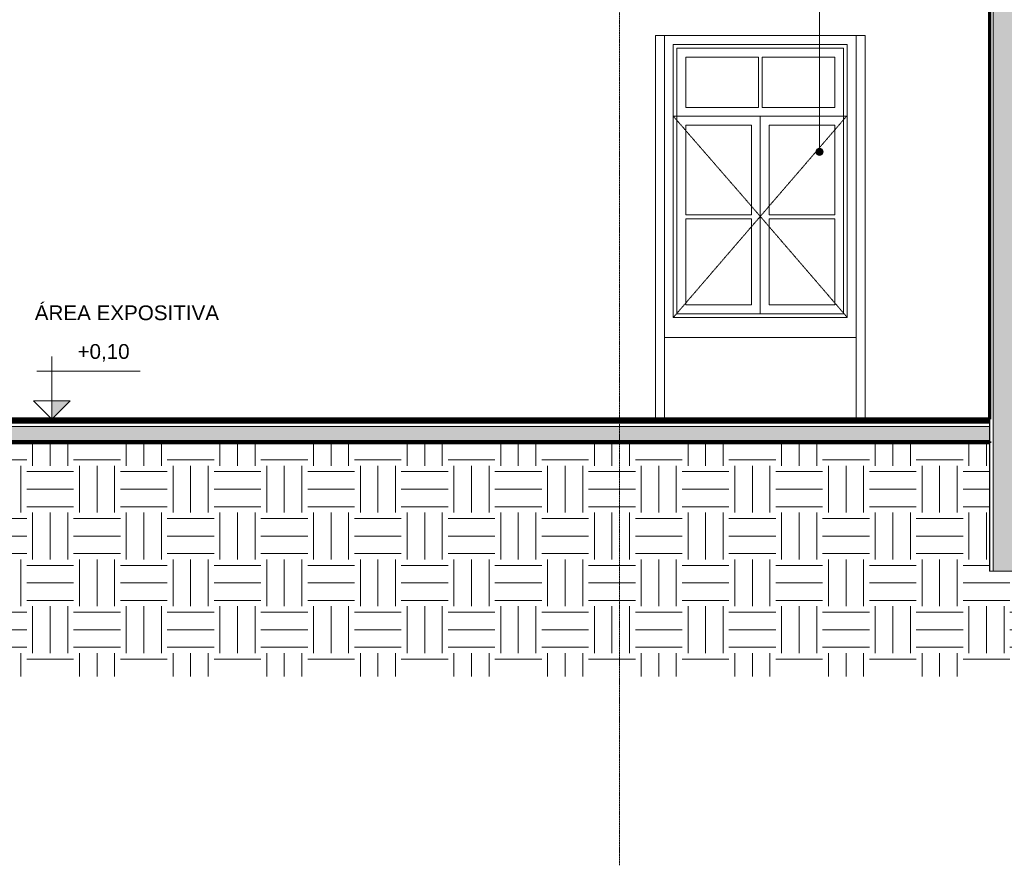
# Model space of a CAD drawing. Header units: millimetres. Extents: x -21497 to 35032, y -1993 to 8822.
# Tile 15 of 25: x 11806 to 18484, y -1993 to 3738. Entities that reach past the tile are written whole.
import ezdxf

# ---------------------------------------------------------------- set-up
doc = ezdxf.new("R2010")
doc.units = ezdxf.units.MM
doc.linetypes.add('_Tracejado pequeno', pattern=[2.25, 1.5, -0.75])
doc.linetypes.add('_Traço - ponto', pattern=[16, 12, -2, 0, -2])
for name, color, linetype, lineweight in [('A-FLOR', 192, 'Continuous', 18), ('A-FLOR-MCUT', 51, 'Continuous', 18), ('A-FLOR-PATT', 8, 'Continuous', 25), ('A-GLAZ', 151, 'Continuous', 18), ('A-GLAZ-HDLN', 1, '_Tracejado pequeno', 18), ('A-WALL', 113, 'Continuous', 18), ('A-WALL-PATT', 111, 'Continuous', 70), ('G-ANNO-DIMS', 111, 'Continuous', 9), ('G-ANNO-TEXT', 231, 'Continuous', 9), ('S-GRID', 1, 'Continuous', 9)]:
    doc.layers.add(name, color=color, linetype=linetype, lineweight=lineweight)
doc.styles.add('Arial_3', font='arial.ttf', dxfattribs={"height": 100})

# ---------------------------------------------------------------- blocks, each defined once
blk = doc.blocks.new('Window_CV - Window_CV - 1 divisão-4329172-CORTE F - MANTER _ CONSTRUIR')
at = {"layer": 'A-GLAZ'}
for p, q in [((-8728.8, 3570), (-7548.8, 3570)), ((-8728.8, 1720), (-8728.8, 3570)), ((-7548.8, 3570), (-8728.8, 3570)), ((-8728.8, 3570), (-8728.8, 1720)), ((-8703.8, 3545), (-7573.8, 3545)), ((-8703.8, 1745), (-8703.8, 3545)), ((-7573.8, 3545), (-7573.8, 1745)), ((-7548.8, 3570), (-7548.8, 1720)), ((-7548.8, 1720), (-7548.8, 3570)), ((-8643.8, 3144), (-8643.8, 3485)), ((-8643.8, 3485), (-8151.3, 3485)), ((-8151.3, 3485), (-8151.3, 3144)), ((-8126.3, 3485), (-7633.8, 3485)), ((-8126.3, 3144), (-8126.3, 3485)), ((-7633.8, 3485), (-7633.8, 3144)), ((-8151.3, 3144), (-8643.8, 3144)), ((-7633.8, 3144), (-8126.3, 3144)), ((-8703.8, 3084), (-7573.8, 3084)), ((-8138.8, 3084), (-8703.8, 3084)), ((-7573.8, 3084), (-8138.8, 3084)), ((-8138.8, 3084), (-8138.8, 1745)), ((-8138.8, 1745), (-8138.8, 3084)), ((-8643.8, 2414.5), (-8643.8, 3024)), ((-8643.8, 3024), (-8198.8, 3024)), ((-8198.8, 3024), (-8198.8, 2414.5)), ((-8078.8, 2414.5), (-8078.8, 3024)), ((-8078.8, 3024), (-7633.8, 3024)), ((-7633.8, 3024), (-7633.8, 2414.5)), ((-8198.8, 2414.5), (-8643.8, 2414.5)), ((-7633.8, 2414.5), (-8078.8, 2414.5)), ((-8643.8, 1805), (-8643.8, 2389.5)), ((-8643.8, 2389.5), (-8198.8, 2389.5)), ((-8198.8, 2389.5), (-8198.8, 1805)), ((-8078.8, 2389.5), (-7633.8, 2389.5)), ((-8078.8, 1805), (-8078.8, 2389.5)), ((-7633.8, 2389.5), (-7633.8, 1805)), ((-8198.8, 1805), (-8643.8, 1805)), ((-7633.8, 1805), (-8078.8, 1805)), ((-7573.8, 1745), (-8703.8, 1745)), ((-7548.8, 1720), (-8728.8, 1720)), ((-8728.8, 1720), (-7548.8, 1720))]:
    blk.add_line(p, q, dxfattribs=at)
at = {"layer": 'A-GLAZ-HDLN'}
for p, q in [((-8728.8, 3084), (-7553.9, 3084)), ((-8728.8, 3084), (-8138.8, 2405)), ((-8138.8, 2405), (-7553.9, 3084)), ((-8138.8, 2405), (-8728.8, 1720)), ((-7548.8, 1720), (-8138.8, 2405))]:
    blk.add_line(p, q, dxfattribs=at)
blk = doc.blocks.new('Spot Elevations - Spot elevation - Corte-10531-CORTE F - MANTER _ CONSTRUIR')
at = {"layer": 'G-ANNO-DIMS'}
blk.add_hatch(color=256, dxfattribs=at).paths.add_polyline_path([(-15853.3, 1155), (-15978.3, 1030), (-15978.3, 1155)], flags=0)
for p, q in [((-15978.3, 1155), (-15978.3, 1455)), ((-15379.5, 1355), (-16079.5, 1355)), ((-16103.3, 1155), (-15853.3, 1155)), ((-15978.3, 1030), (-16103.3, 1155)), ((-16103.3, 1155), (-15853.3, 1155)), ((-15853.3, 1155), (-15978.3, 1030)), ((-15978.3, 1030), (-15978.3, 1155)), ((-15978.3, 1155), (-15978.3, 1030))]:
    blk.add_line(p, q, dxfattribs=at)

msp = doc.modelspace()

# ---------------------------------------------------------------- hatches: boundary and pattern name
at = {"layer": 'A-FLOR-PATT', "lineweight": 18}
h = msp.add_hatch(dxfattribs=at)
h.set_pattern_fill('FP_4', color=256, style=0, pattern_type=2)
h.set_pattern_definition([(50, (18521.33, 3294.04), (364.368, -31.878), [38.1, -419.1]), (355, (18521.33, 3294.04), (-70.486, 382.113), [30.48, -335.28]), (100.451, (18551.7, 3291.38), (293.885, 350.233), [32.38, -356.18]), (46.184, (18521.33, 3395.64), (542.158, -84.086), [57.15, -628.65]), (96.636, (18566.5, 3388.63), (474.805, 494.855), [48.57, -534.27]), (351.184, (18521.33, 3395.64), (474.81, 494.85), [45.72, -502.92]), (21, (18572.13, 3370.24), (303.228, -204.53), [38.1, -419.1]), (326, (18572.13, 3370.24), (123.604, 368.376), [30.48, -335.28]), (71.451, (18597.4, 3353.2), (426.834, 163.843), [32.38, -356.18]), (37.5, (18521.33, 3294.04), (6.1766, 169.1102), [16.764, -314.452, 16.764, -323.596, -336.55]), (37.5, (18521.33, 3294.04), (6.1766, 169.1102), [-671.576, 16.764, -319.786]), (7.5, (18521.33, 3294.04), (133.639, 200.3615), [16.764, -177.292, 16.764, -306.832, -128.27]), (7.5, (18521.33, 3294.04), (133.639, 200.3615), [-517.652, 16.764, -111.506]), (327.5, (18408.05, 3294.04), (271.1818, -11.4584), [16.764, -110.236, 16.764, -379.476, -525.78]), (327.5, (18408.05, 3294.04), (271.1818, -11.4584), [-523.24, 16.764, -509.016]), (317.5, (18357.25, 3294.04), (296.2585, 50.853), [16.764, -148.336, 16.764, -246.38, -373.38]), (317.5, (18357.25, 3294.04), (296.2585, 50.853), [-428.244, 16.764, -356.616])])
h.paths.add_polyline_path([(10003.874, 880), (18383.874, 880), (18383.874, 980), (10003.874, 980), (10003.874, 906.56)], flags=0)
h.paths.add_polyline_path([(24493.874, 880), (24493.874, 980), (18583.874, 980), (18583.874, 880), (24211.003, 880)], flags=0)
h = msp.add_hatch(dxfattribs=at)
h.set_pattern_fill('FP_5', color=256, style=0, pattern_type=2)
h.set_pattern_definition([(0, (18521.33, 3294.04), (317.5, 317.5), [317.5, -317.5]), (0, (18521.33, 3413.1), (317.5, 317.5), [317.5, -317.5]), (0, (18521.33, 3532.16), (317.5, 317.5), [317.5, -317.5]), (90, (18561.02, 3571.85), (-317.5, 317.5), [317.5, -317.5]), (90, (18680.08, 3571.85), (-317.5, 317.5), [317.5, -317.5]), (90, (18799.14, 3571.85), (-317.5, 317.5), [317.5, -317.5])])
h.paths.add_polyline_path([(9807.001, -713.744), (24843.874, -713.744), (24843.874, 0), (24493.874, 0), (24493.874, 870), (18583.874, 870), (18583.874, 0), (18383.874, 0), (18383.874, 870), (10003.874, 870), (10003.874, -140), (9653.874, -140), (9653.874, -713.744), (9805.908, -713.744)], flags=0)
at = {"layer": 'A-WALL-PATT'}
msp.add_hatch(color=256, dxfattribs=at).paths.add_polyline_path([(18558.874, 0), (18558.874, 5048.7), (18408.874, 5048.7), (18408.874, 0)], flags=0)
at = {"layer": 'G-ANNO-TEXT'}
h = msp.add_hatch(color=250, dxfattribs=at)
edge = h.paths.add_edge_path(flags=0)
edge.add_arc((17230.479, 2842.688), 25, 0, 360)

# ---------------------------------------------------------------- linework, layer by layer
at = {"layer": 'A-FLOR', "lineweight": 70}
for p, q in [((18383.874, 1030), (10003.874, 1030)), ((18383.874, 1010), (10003.874, 1010)), ((10003.874, 880), (18383.874, 880)), ((18383.874, 870), (10003.874, 870))]:
    msp.add_line(p, q, dxfattribs=at)
at = {"layer": 'A-FLOR-MCUT'}
msp.add_line((18383.874, 980), (10003.874, 980), dxfattribs=at)
at = {"layer": 'A-WALL', "lineweight": 70}
for p, q in [((18383.874, 5048.7), (18383.874, 1030)), ((18383.874, 880), (18383.874, 870))]:
    msp.add_line(p, q, dxfattribs=at)
at = {"layer": 'A-WALL'}
for p, q in [((18386.374, 5048.7), (18386.374, 0)), ((18408.874, 5048.7), (18408.874, 0)), ((16117.75, 3630), (17540.25, 3630)), ((16117.75, 1030), (16117.75, 3630)), ((16179, 3630), (16179, 1030)), ((17479, 1030), (17479, 3630)), ((17540.25, 3630), (17540.25, 1030)), ((16179, 1584), (17479, 1584)), ((18383.874, 1030), (18383.874, 880)), ((18383.874, 870), (18383.874, 0)), ((18383.874, 0), (18583.874, 0))]:
    msp.add_line(p, q, dxfattribs=at)
at = {"layer": 'G-ANNO-TEXT', "color": 250}
msp.add_line((17230.479, 2842.688), (17230.479, 7016.95), dxfattribs=at)
msp.add_circle((17230.479, 2842.688), 25, dxfattribs=at)
at = {"layer": 'S-GRID', "linetype": '_Traço - ponto'}
msp.add_line((15873.874, -1993.067), (15873.874, 8321.869), dxfattribs=at)

# ---------------------------------------------------------------- block references
at = {"layer": 'A-GLAZ'}
msp.add_blockref('Window_CV - Window_CV - 1 divisão-4329172-CORTE F - MANTER _ CONSTRUIR', (24967.771, 0), dxfattribs=at)
at = {"layer": 'G-ANNO-DIMS'}
msp.add_blockref('Spot Elevations - Spot elevation - Corte-10531-CORTE F - MANTER _ CONSTRUIR', (28002.366, 0), dxfattribs=at)

# ---------------------------------------------------------------- texts
at = {"layer": 'G-ANNO-DIMS', "insert": (12198.08, 1539.532), "char_height": 100, "width": 422.3698, "attachment_point": 1, "line_spacing_factor": 0.941778, "style": 'Arial_3'}
msp.add_mtext('+0,10', dxfattribs=at)
at = {"layer": 'G-ANNO-TEXT', "color": 7, "insert": (11908.259, 1801.697), "char_height": 100, "width": 1551.26531, "attachment_point": 1, "style": 'Arial_3'}
msp.add_mtext('ÁREA EXPOSITIVA', dxfattribs=at)

doc.saveas('drawing.dxf')
